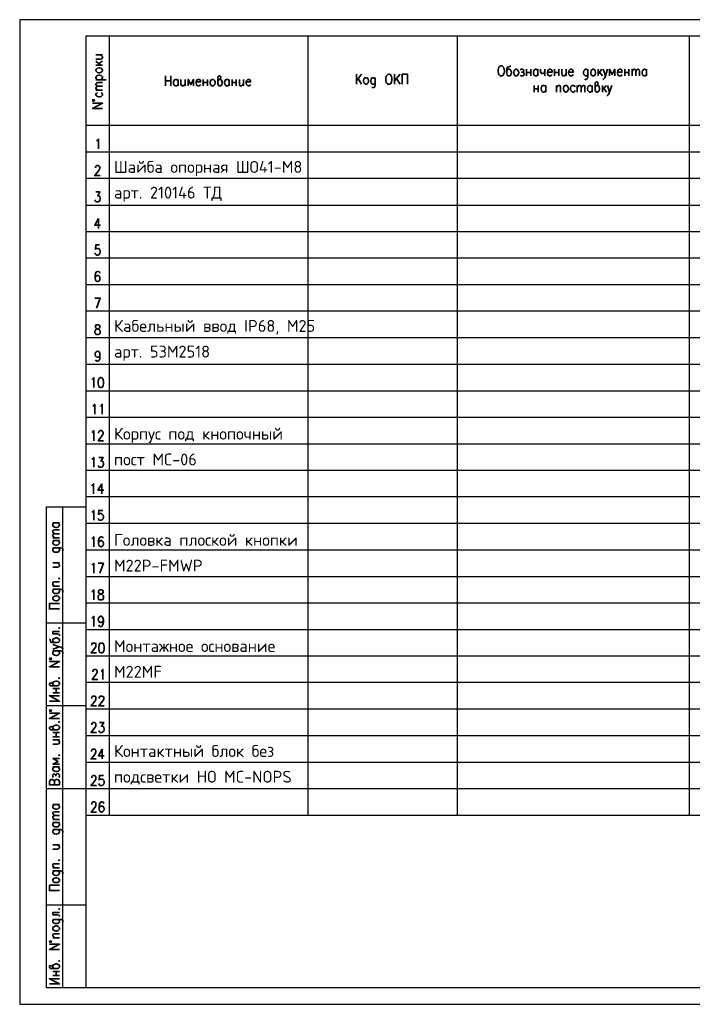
# Model space of a CAD drawing. Header units: millimetres. Extents: x -2 to 2563, y -5 to 295.
# Tile 10 of 13: x 1711 to 1916, y -5 to 295. Entities that reach past the tile are written whole.
import ezdxf

# ---------------------------------------------------------------- set-up
doc = ezdxf.new("R2010")
doc.units = ezdxf.units.MM
doc.layers.add('Cont', color=6, linetype='Continuous')
doc.styles.add('Isocpeur', font='isocpeur.ttf')

msp = doc.modelspace()

# ---------------------------------------------------------------- linework, layer by layer
at = {"color": 7, "linetype": 'Continuous', "lineweight": 25}
for p, q in [((1711.04, 295.21), (1711.04, -4.57)), ((2135.07, 295.21), (1711.04, 295.21)), ((2130.09, 254.84), (1731.22, 254.84)), ((2130.09, 246.81), (1731.22, 246.81)), ((2130.09, 238.68), (1731.22, 238.68)), ((2130.09, 230.64), (1731.22, 230.64)), ((2130.09, 222.6), (1731.22, 222.6)), ((2130.09, 214.48), (1731.22, 214.48)), ((2130.09, 206.44), (1731.22, 206.44)), ((2130.09, 198.31), (1731.22, 198.31)), ((2130.09, 190.27), (1731.22, 190.27)), ((2130.09, 182.15), (1731.22, 182.15)), ((2130.09, 174.11), (1731.22, 174.11)), ((2130.09, 165.98), (1731.22, 165.98)), ((2130.09, 157.94), (1731.22, 157.94)), ((2130.09, 149.91), (1731.22, 149.91)), ((2130.09, 141.78), (1731.22, 141.78)), ((2130.09, 133.74), (1731.22, 133.74)), ((2130.09, 125.62), (1731.22, 125.62)), ((2130.09, 117.58), (1731.22, 117.58)), ((2130.09, 109.45), (1731.22, 109.45)), ((2130.09, 101.41), (1731.22, 101.41)), ((2130.09, 93.37), (1731.22, 93.37)), ((2130.09, 85.25), (1731.22, 85.25)), ((2130.09, 77.21), (1731.22, 77.21)), ((2130.09, 69.08), (1731.22, 69.08)), ((2130.09, 61.04), (1731.22, 61.04)), ((1711.04, -4.57), (2135.07, -4.57))]:
    msp.add_line(p, q, dxfattribs=at)
at = {"color": 7, "linetype": 'Continuous', "lineweight": 35}
for p, q in [((1734.28, 284.47), (1736.29, 284.47)), ((1734.28, 282.54), (1735.68, 281.32)), ((1735.15, 281.84), (1736.29, 282.63)), ((1734.28, 281.32), (1736.29, 281.32)), ((1865.43, 280.1), (1865.43, 278.09)), ((1865.43, 279.14), (1866.74, 279.14)), ((1866.74, 280.1), (1866.74, 278.09)), ((1868.93, 280.1), (1868.93, 278.09)), ((1871.02, 280.1), (1871.02, 278.09)), ((1873.99, 280.1), (1873.99, 278.09)), ((1873.99, 279.14), (1875.3, 279.14)), ((1875.3, 280.1), (1875.3, 278.09)), ((1877.49, 280.1), (1877.49, 278.09)), ((1887.27, 280.1), (1887.27, 278.09)), ((1888.41, 280.1), (1887.27, 278.7)), ((1887.71, 279.22), (1888.58, 278.09)), ((1895.4, 280.1), (1895.4, 278.09)), ((1895.4, 279.14), (1896.62, 279.14)), ((1896.62, 280.1), (1896.62, 278.09)), ((1897.58, 280.1), (1897.58, 278.09)), ((1902.04, 280.1), (1902.04, 278.09)), ((1734.28, 276.95), (1737.34, 276.95)), ((1755.42, 278.09), (1755.42, 275.03)), ((1755.42, 276.6), (1757.08, 276.6)), ((1757.08, 275.03), (1757.08, 278.09)), ((1759.27, 277.04), (1759.27, 275.03)), ((1761.45, 277.04), (1761.45, 275.03)), ((1766.96, 277.04), (1766.96, 275.03)), ((1766.96, 276.08), (1768.27, 276.08)), ((1768.27, 277.04), (1768.27, 275.03)), ((1774.82, 277.04), (1774.82, 275.03)), ((1775.78, 277.04), (1775.78, 275.03)), ((1775.78, 276.08), (1777.01, 276.08)), ((1777.01, 277.04), (1777.01, 275.03)), ((1779.19, 277.04), (1779.19, 275.03)), ((1815.19, 278.61), (1813.62, 276.6)), ((1813.62, 278.61), (1813.62, 275.55)), ((1815.19, 275.55), (1814.14, 277.3)), ((1826.9, 278.61), (1825.24, 276.6)), ((1825.24, 278.61), (1825.24, 275.55)), ((1826.9, 275.55), (1825.85, 277.3)), ((1734.28, 273.72), (1736.29, 273.72)), ((1867.79, 275.2), (1867.79, 273.19)), ((1867.79, 274.15), (1869.01, 274.15)), ((1869.01, 275.2), (1869.01, 273.19)), ((1871.28, 275.2), (1871.28, 273.19)), ((1874.6, 275.2), (1874.6, 273.19)), ((1880.9, 275.2), (1880.9, 273.19)), ((1885.44, 275.2), (1885.44, 273.19)), ((1888.58, 275.2), (1888.58, 273.19)), ((1889.72, 275.2), (1888.58, 273.72)), ((1889.02, 274.33), (1889.81, 273.19)), ((1735.06, 234.66), (1735.06, 231.6)), ((1736.03, 153.93), (1736.03, 150.87)), ((1721.17, 142.04), (1723.18, 142.04)), ((1721.17, 137.5), (1723.18, 137.5)), ((1721.17, 136.63), (1723.18, 136.63)), ((1721.17, 129.81), (1723.18, 129.81)), ((1721.17, 122.73), (1723.18, 122.73)), ((1721.17, 108.93), (1723.18, 108.93)), ((1721.17, 91.54), (1723.18, 91.54)), ((1721.17, 90.23), (1723.18, 90.23)), ((1722.13, 90.23), (1722.13, 91.54)), ((1721.17, 78.17), (1723.18, 78.17)), ((1722.13, 76.86), (1722.13, 78.17)), ((1721.17, 76.86), (1723.18, 76.86)), ((1721.17, 75.99), (1723.18, 75.99)), ((1736.2, 73.1), (1736.2, 70.13)), ((1721.17, 67.69), (1723.18, 67.69)), ((1721.17, 56.24), (1723.18, 56.24)), ((1721.17, 51.7), (1723.18, 51.7)), ((1721.17, 50.82), (1723.18, 50.82)), ((1721.17, 44.01), (1723.18, 44.01)), ((1721.17, 36.93), (1723.18, 36.93)), ((1721.17, 23.39), (1723.18, 23.39)), ((1721.17, 15.7), (1723.18, 15.7)), ((1721.17, 5.39), (1723.18, 5.39)), ((1721.17, 4.16), (1723.18, 4.16)), ((1722.13, 4.16), (1722.13, 5.39))]:
    msp.add_line(p, q, dxfattribs=at)
for points in [[(1734.28, 283.24), (1735.68, 283.24), (1736.11, 283.33), (1736.29, 283.59), (1736.29, 283.94), (1736.11, 284.12), (1735.68, 284.47)], [(1860.62, 281.15), (1860.36, 280.97), (1859.84, 280.8), (1859.58, 280.71), (1859.49, 280.36), (1859.49, 278.7), (1859.58, 278.35), (1859.66, 278.26), (1859.93, 278.09), (1860.27, 278.09), (1860.54, 278.26), (1860.71, 278.52), (1860.89, 278.96), (1860.89, 279.22), (1860.71, 279.66), (1860.62, 279.83), (1860.54, 279.92), (1860.27, 280.1), (1859.93, 280.1), (1859.66, 279.92), (1859.49, 279.66)], [(1863.51, 279.92), (1863.86, 280.1), (1864.21, 280.1), (1864.56, 279.92), (1864.64, 279.66), (1864.56, 279.4), (1864.29, 279.22), (1863.94, 279.22)], [(1864.29, 279.22), (1864.56, 279.14), (1864.64, 278.96), (1864.82, 278.7), (1864.64, 278.35), (1864.56, 278.26), (1864.29, 278.09), (1863.86, 278.09), (1863.51, 278.26)], [(1868.93, 278.52), (1868.66, 278.26), (1868.49, 278.09), (1868.14, 278.09), (1867.88, 278.26), (1867.79, 278.35), (1867.7, 278.52), (1867.53, 278.96), (1867.53, 279.22), (1867.7, 279.66), (1867.88, 279.92), (1868.14, 280.1), (1868.49, 280.1), (1868.66, 279.92), (1868.93, 279.66)], [(1869.71, 280.1), (1869.71, 279.4), (1869.89, 278.96), (1870.06, 278.79), (1870.41, 278.79), (1870.67, 278.96), (1871.02, 279.4)], [(1871.81, 279.22), (1873.21, 279.22), (1873.21, 279.57), (1873.12, 279.83), (1872.94, 279.92), (1872.77, 280.1), (1872.42, 280.1), (1872.16, 279.92), (1871.9, 279.66), (1871.81, 279.22), (1871.81, 278.96), (1871.9, 278.52), (1872.16, 278.26), (1872.42, 278.09), (1872.77, 278.09), (1872.94, 278.26), (1873.21, 278.52)], [(1876.18, 280.1), (1876.18, 278.7), (1876.35, 278.26), (1876.53, 278.09), (1876.88, 278.09), (1877.14, 278.26), (1877.49, 278.7)], [(1878.27, 279.22), (1879.67, 279.22), (1879.67, 279.57), (1879.58, 279.83), (1879.41, 279.92), (1879.24, 280.1), (1878.89, 280.1), (1878.62, 279.92), (1878.36, 279.66), (1878.27, 279.22), (1878.27, 278.96), (1878.36, 278.52), (1878.62, 278.26), (1878.89, 278.09), (1879.24, 278.09), (1879.41, 278.26), (1879.67, 278.52)], [(1884.13, 279.66), (1884.04, 279.83), (1883.95, 279.92), (1883.69, 280.1), (1883.34, 280.1), (1883.17, 279.92), (1882.91, 279.66), (1882.82, 279.22), (1882.82, 278.96), (1882.91, 278.52), (1883.17, 278.26), (1883.34, 278.09), (1883.69, 278.09), (1883.95, 278.26), (1884.13, 278.52)], [(1884.13, 280.1), (1884.13, 277.82), (1884.04, 277.39), (1883.95, 277.21), (1883.69, 277.04), (1883.34, 277.04), (1883.17, 277.21)], [(1888.76, 280.1), (1889.46, 278.09), (1890.16, 280.1)], [(1892.34, 278.09), (1892.34, 280.1), (1891.56, 278.52), (1890.77, 280.1), (1890.77, 278.09)], [(1893.13, 279.22), (1894.53, 279.22), (1894.53, 279.57), (1894.44, 279.83), (1894.35, 279.92), (1894.09, 280.1), (1893.74, 280.1), (1893.48, 279.92), (1893.3, 279.66), (1893.13, 279.22), (1893.13, 278.96), (1893.3, 278.52), (1893.48, 278.26), (1893.74, 278.09), (1894.09, 278.09), (1894.35, 278.26), (1894.53, 278.52)], [(1897.58, 279.57), (1897.93, 279.92), (1898.11, 280.1), (1898.37, 280.1), (1898.63, 279.92), (1898.72, 279.57), (1898.72, 278.09)], [(1898.72, 279.57), (1899.07, 279.92), (1899.24, 280.1), (1899.51, 280.1), (1899.77, 279.92), (1899.86, 279.57), (1899.86, 278.09)], [(1902.04, 278.52), (1901.78, 278.26), (1901.6, 278.09), (1901.25, 278.09), (1900.99, 278.26), (1900.9, 278.35), (1900.82, 278.52), (1900.64, 278.96), (1900.64, 279.22), (1900.82, 279.66), (1900.99, 279.92), (1901.25, 280.1), (1901.6, 280.1), (1901.78, 279.92), (1902.04, 279.66)], [(1734.72, 276.95), (1734.45, 277.21), (1734.28, 277.48), (1734.28, 277.82), (1734.45, 278), (1734.72, 278.26), (1735.15, 278.35), (1735.41, 278.35), (1735.85, 278.26), (1736.11, 278), (1736.29, 277.82), (1736.29, 277.48), (1736.11, 277.21), (1735.85, 276.95)], [(1734.89, 274.94), (1734.45, 275.2), (1734.28, 275.47), (1734.28, 275.73), (1734.45, 275.9), (1734.89, 276.08), (1736.29, 276.08)], [(1759.27, 275.47), (1759.01, 275.2), (1758.83, 275.03), (1758.48, 275.03), (1758.22, 275.2), (1758.13, 275.38), (1757.96, 275.47), (1757.87, 275.9), (1757.87, 276.25), (1757.96, 276.6), (1758.22, 276.95), (1758.48, 277.04), (1758.83, 277.04), (1759.01, 276.95), (1759.27, 276.6)], [(1760.14, 277.04), (1760.14, 275.64), (1760.32, 275.2), (1760.49, 275.03), (1760.84, 275.03), (1761.1, 275.2), (1761.45, 275.64)], [(1763.99, 275.03), (1763.99, 277.04), (1763.2, 275.47), (1762.41, 277.04), (1762.41, 275.03)], [(1764.77, 276.25), (1766.17, 276.25), (1766.17, 276.51), (1766.08, 276.78), (1765.91, 276.95), (1765.73, 277.04), (1765.38, 277.04), (1765.12, 276.95), (1764.95, 276.6), (1764.77, 276.25), (1764.77, 275.9), (1764.95, 275.47), (1765.12, 275.2), (1765.38, 275.03), (1765.73, 275.03), (1765.91, 275.2), (1766.17, 275.47)], [(1771.41, 276.6), (1771.59, 276.95), (1771.85, 277.04), (1772.2, 277.39), (1772.29, 277.65), (1772.2, 277.91), (1772.03, 278.09), (1771.68, 278.09), (1771.5, 277.91), (1771.41, 277.82), (1771.41, 275.64), (1771.5, 275.38), (1771.59, 275.2), (1771.85, 275.03), (1772.2, 275.03), (1772.37, 275.2), (1772.64, 275.47), (1772.72, 275.9), (1772.72, 276.25), (1772.64, 276.6), (1772.37, 276.95), (1772.2, 277.04), (1771.85, 277.04)], [(1774.82, 275.47), (1774.65, 275.2), (1774.38, 275.03), (1774.03, 275.03), (1773.77, 275.2), (1773.69, 275.38), (1773.6, 275.47), (1773.42, 275.9), (1773.42, 276.25), (1773.6, 276.6), (1773.77, 276.95), (1774.03, 277.04), (1774.38, 277.04), (1774.65, 276.95), (1774.82, 276.6)], [(1777.97, 277.04), (1777.97, 275.64), (1778.05, 275.2), (1778.32, 275.03), (1778.67, 275.03), (1778.84, 275.2), (1779.19, 275.64)], [(1780.06, 276.25), (1781.37, 276.25), (1781.37, 276.51), (1781.29, 276.78), (1781.2, 276.95), (1780.94, 277.04), (1780.59, 277.04), (1780.41, 276.95), (1780.15, 276.6), (1780.06, 276.25), (1780.06, 275.9), (1780.15, 275.47), (1780.41, 275.2), (1780.59, 275.03), (1780.94, 275.03), (1781.2, 275.2), (1781.37, 275.47)], [(1819.38, 277.13), (1819.21, 277.3), (1819.12, 277.48), (1818.86, 277.56), (1818.51, 277.56), (1818.33, 277.48), (1818.07, 277.13), (1817.98, 276.69), (1817.98, 276.43), (1818.07, 275.99), (1818.33, 275.73), (1818.51, 275.55), (1818.86, 275.55), (1819.12, 275.73), (1819.38, 275.99)], [(1819.38, 277.56), (1819.38, 275.29), (1819.21, 274.85), (1819.12, 274.68), (1818.86, 274.59), (1818.51, 274.59), (1818.33, 274.68)], [(1827.6, 275.55), (1827.6, 278.61), (1829.17, 278.61), (1829.17, 275.55)], [(1886.4, 274.77), (1886.57, 275.03), (1886.84, 275.2), (1887.19, 275.47), (1887.27, 275.82), (1887.19, 276.08), (1887.01, 276.25), (1886.66, 276.25), (1886.49, 276.08), (1886.4, 275.9), (1886.4, 273.72), (1886.49, 273.46), (1886.57, 273.37), (1886.84, 273.19), (1887.19, 273.19), (1887.36, 273.37), (1887.62, 273.63), (1887.71, 274.07), (1887.71, 274.33), (1887.62, 274.77), (1887.36, 275.03), (1887.19, 275.2), (1886.84, 275.2)], [(1889.46, 278.09), (1889.28, 277.48), (1889.02, 277.21), (1888.76, 277.04), (1888.67, 277.04)], [(1734.89, 273.72), (1734.45, 274.07), (1734.28, 274.33), (1734.28, 274.59), (1734.45, 274.77), (1734.89, 274.94), (1736.29, 274.94)], [(1734.72, 273.02), (1734.45, 272.84), (1734.28, 272.58), (1734.28, 272.23), (1734.45, 272.06), (1734.72, 271.8), (1735.15, 271.71), (1735.41, 271.71), (1735.85, 271.8), (1736.11, 272.06), (1736.29, 272.23), (1736.29, 272.58), (1736.11, 272.84), (1735.85, 273.02)], [(1871.28, 273.63), (1871.02, 273.37), (1870.76, 273.19), (1870.41, 273.19), (1870.24, 273.37), (1870.06, 273.46), (1869.97, 273.63), (1869.89, 274.07), (1869.89, 274.33), (1869.97, 274.77), (1870.24, 275.03), (1870.41, 275.2), (1870.76, 275.2), (1871.02, 275.03), (1871.28, 274.77)], [(1874.6, 274.59), (1874.95, 275.03), (1875.13, 275.2), (1875.48, 275.2), (1875.74, 275.03), (1875.83, 274.77), (1875.83, 273.19)], [(1880.28, 274.77), (1880.02, 275.03), (1879.76, 275.2), (1879.41, 275.2), (1879.24, 275.03), (1878.97, 274.77), (1878.89, 274.33), (1878.89, 274.07), (1878.97, 273.63), (1879.24, 273.37), (1879.41, 273.19), (1879.76, 273.19), (1880.02, 273.37), (1880.28, 273.63)], [(1880.9, 274.59), (1881.25, 275.03), (1881.51, 275.2), (1881.77, 275.2), (1881.94, 275.03), (1882.12, 274.59), (1882.12, 273.19)], [(1882.12, 274.59), (1882.47, 275.03), (1882.64, 275.2), (1882.91, 275.2), (1883.17, 275.03), (1883.25, 274.59), (1883.25, 273.19)], [(1885.44, 273.63), (1885.18, 273.37), (1885, 273.19), (1884.65, 273.19), (1884.39, 273.37), (1884.3, 273.46), (1884.13, 273.63), (1884.04, 274.07), (1884.04, 274.33), (1884.13, 274.77), (1884.39, 275.03), (1884.65, 275.2), (1885, 275.2), (1885.18, 275.03), (1885.44, 274.77)], [(1890.77, 273.19), (1890.51, 272.58), (1890.24, 272.32), (1890.07, 272.15), (1889.9, 272.15)], [(1890.07, 275.2), (1890.77, 273.19), (1891.47, 275.2)], [(1736.29, 268.21), (1733.23, 268.21), (1736.29, 269.79), (1733.23, 269.79)], [(1734.45, 258.34), (1734.72, 258.51), (1735.06, 258.86), (1735.06, 255.89)], [(1734.1, 250.13), (1734.1, 250.21), (1734.19, 250.56), (1734.28, 250.65), (1734.54, 250.83), (1734.98, 250.83), (1735.24, 250.65), (1735.33, 250.56), (1735.5, 250.21), (1735.5, 249.95), (1735.33, 249.69), (1735.15, 249.25), (1733.93, 247.77), (1735.59, 247.77)], [(1734.19, 242.79), (1735.5, 242.79), (1734.8, 241.56), (1735.15, 241.56), (1735.33, 241.48), (1735.5, 241.3), (1735.59, 240.86), (1735.59, 240.6), (1735.5, 240.17), (1735.24, 239.9), (1734.89, 239.73), (1734.54, 239.73), (1734.19, 239.9), (1734.1, 239.99), (1733.93, 240.34)], [(1735.06, 234.66), (1733.93, 232.65), (1735.68, 232.65)], [(1735.33, 226.62), (1734.19, 226.62), (1734.1, 225.31), (1734.19, 225.49), (1734.54, 225.57), (1734.89, 225.57), (1735.24, 225.49), (1735.5, 225.14), (1735.59, 224.7), (1735.59, 224.44), (1735.5, 224), (1735.24, 223.74), (1734.89, 223.56), (1734.54, 223.56), (1734.19, 223.74), (1734.1, 223.83), (1733.93, 224.18)], [(1735.41, 218.06), (1735.33, 218.41), (1734.98, 218.5), (1734.72, 218.5), (1734.37, 218.41), (1734.1, 217.97), (1734.02, 217.19), (1734.02, 216.49), (1734.1, 215.96), (1734.37, 215.61), (1734.72, 215.53), (1734.8, 215.53), (1735.15, 215.61), (1735.41, 215.96), (1735.5, 216.4), (1735.5, 216.49), (1735.41, 216.92), (1735.15, 217.19), (1734.8, 217.36), (1734.72, 217.36), (1734.37, 217.19), (1734.1, 216.92), (1734.02, 216.49)], [(1734.45, 207.4), (1735.59, 210.46), (1733.93, 210.46)], [(1735.5, 193.24), (1735.41, 192.81), (1735.15, 192.55), (1734.8, 192.46), (1734.72, 192.46), (1734.37, 192.55), (1734.1, 192.81), (1734.02, 193.24), (1734.02, 193.42), (1734.1, 193.86), (1734.37, 194.12), (1734.72, 194.29), (1734.8, 194.29), (1735.15, 194.12), (1735.41, 193.86), (1735.5, 193.24), (1735.5, 192.55), (1735.41, 191.85), (1735.15, 191.41), (1734.8, 191.24), (1734.63, 191.24), (1734.28, 191.41), (1734.1, 191.67)], [(1732.97, 185.64), (1733.23, 185.82), (1733.58, 186.25), (1733.58, 183.2)], [(1733.32, 177.6), (1733.58, 177.69), (1733.93, 178.13), (1733.93, 175.07)], [(1735.68, 177.6), (1735.85, 177.69), (1736.2, 178.13), (1736.2, 175.07)], [(1732.97, 169.48), (1733.23, 169.65), (1733.58, 170.09), (1733.58, 167.03)], [(1735.06, 169.3), (1735.06, 169.48), (1735.15, 169.74), (1735.33, 169.92), (1735.5, 170.09), (1736.03, 170.09), (1736.2, 169.92), (1736.38, 169.74), (1736.46, 169.48), (1736.46, 169.22), (1736.38, 168.87), (1736.11, 168.52), (1734.98, 167.03), (1736.55, 167.03)], [(1732.97, 161.44), (1733.23, 161.53), (1733.58, 161.96), (1733.58, 158.99)], [(1735.15, 161.96), (1736.46, 161.96), (1735.76, 160.83), (1736.11, 160.83), (1736.38, 160.65), (1736.46, 160.57), (1736.55, 160.13), (1736.55, 159.78), (1736.46, 159.43), (1736.2, 159.08), (1735.85, 158.99), (1735.5, 158.99), (1735.15, 159.08), (1735.06, 159.26), (1734.98, 159.52)], [(1732.97, 153.31), (1733.14, 153.49), (1733.49, 153.93), (1733.49, 150.87)], [(1736.03, 153.93), (1734.89, 151.92), (1736.64, 151.92)], [(1732.97, 145.28), (1733.23, 145.36), (1733.58, 145.8), (1733.58, 142.83)], [(1736.38, 145.8), (1735.15, 145.8), (1735.06, 144.58), (1735.15, 144.66), (1735.5, 144.84), (1735.85, 144.84), (1736.2, 144.66), (1736.46, 144.4), (1736.55, 143.96), (1736.55, 143.7), (1736.46, 143.27), (1736.2, 142.92), (1735.85, 142.83), (1735.5, 142.83), (1735.15, 142.92), (1735.06, 143.09), (1734.98, 143.35)], [(1722.74, 142.04), (1723.01, 141.78), (1723.18, 141.61), (1723.18, 141.26), (1723.01, 140.99), (1722.92, 140.91), (1722.74, 140.73), (1722.31, 140.64), (1722.05, 140.64), (1721.61, 140.73), (1721.26, 140.99), (1721.17, 141.26), (1721.17, 141.61), (1721.26, 141.78), (1721.61, 142.04)], [(1721.7, 138.72), (1721.26, 139.07), (1721.17, 139.25), (1721.17, 139.51), (1721.26, 139.77), (1721.7, 139.86), (1723.18, 139.86)], [(1721.7, 137.5), (1721.26, 137.85), (1721.17, 138.11), (1721.17, 138.37), (1721.26, 138.55), (1721.7, 138.72), (1723.18, 138.72)], [(1722.74, 136.63), (1723.01, 136.36), (1723.18, 136.19), (1723.18, 135.84), (1723.01, 135.58), (1722.92, 135.49), (1722.74, 135.31), (1722.31, 135.23), (1722.05, 135.23), (1721.61, 135.31), (1721.26, 135.58), (1721.17, 135.84), (1721.17, 136.19), (1721.26, 136.36), (1721.61, 136.63)], [(1732.97, 137.15), (1733.23, 137.32), (1733.58, 137.76), (1733.58, 134.7)], [(1736.46, 137.32), (1736.38, 137.59), (1736.03, 137.76), (1735.76, 137.76), (1735.41, 137.59), (1735.15, 137.15), (1735.06, 136.45), (1735.06, 135.75), (1735.15, 135.14), (1735.41, 134.88), (1735.76, 134.7), (1735.85, 134.7), (1736.2, 134.88), (1736.46, 135.14), (1736.55, 135.58), (1736.55, 135.75), (1736.46, 136.19), (1736.2, 136.45), (1735.85, 136.63), (1735.76, 136.63), (1735.41, 136.45), (1735.15, 136.19), (1735.06, 135.75)], [(1721.61, 134.44), (1721.43, 134.27), (1721.26, 134.18), (1721.17, 134), (1721.17, 133.65), (1721.26, 133.39), (1721.61, 133.13), (1722.05, 133.04), (1722.31, 133.04), (1722.74, 133.13), (1723.01, 133.39), (1723.18, 133.65), (1723.18, 134), (1723.01, 134.18), (1722.74, 134.44)], [(1721.17, 134.44), (1723.44, 134.44), (1723.88, 134.27), (1724.06, 134.18), (1724.14, 134), (1724.14, 133.65), (1724.06, 133.39)], [(1721.17, 128.5), (1722.57, 128.5), (1723.01, 128.67), (1723.18, 128.85), (1723.18, 129.2), (1723.01, 129.46), (1722.57, 129.81)], [(1732.97, 129.11), (1733.23, 129.29), (1733.58, 129.72), (1733.58, 126.66)], [(1735.41, 126.66), (1736.55, 129.72), (1734.98, 129.72)], [(1721.7, 122.73), (1721.26, 123.08), (1721.17, 123.34), (1721.17, 123.69), (1721.26, 123.96), (1721.61, 124.04), (1723.18, 124.04)], [(1721.61, 121.86), (1721.43, 121.77), (1721.26, 121.6), (1721.17, 121.42), (1721.17, 121.07), (1721.26, 120.81), (1721.61, 120.55), (1722.05, 120.46), (1722.31, 120.46), (1722.74, 120.55), (1723.01, 120.81), (1723.18, 121.07), (1723.18, 121.42), (1723.01, 121.6), (1722.74, 121.86)], [(1721.17, 121.86), (1723.44, 121.86), (1723.88, 121.77), (1724.06, 121.6), (1724.14, 121.42), (1724.14, 121.07), (1724.06, 120.81)], [(1732.97, 120.98), (1733.23, 121.16), (1733.58, 121.6), (1733.58, 118.54)], [(1723.18, 115.83), (1720.12, 115.83), (1720.12, 117.49), (1723.18, 117.49)], [(1733.06, 112.95), (1733.32, 113.12), (1733.67, 113.56), (1733.67, 110.5)], [(1736.55, 112.51), (1736.38, 112.07), (1736.2, 111.81), (1735.85, 111.64), (1735.68, 111.64), (1735.33, 111.81), (1735.15, 112.07), (1734.98, 112.51), (1734.98, 112.68), (1735.15, 113.12), (1735.33, 113.38), (1735.68, 113.56), (1735.85, 113.56), (1736.2, 113.38), (1736.38, 113.12), (1736.55, 112.51), (1736.55, 111.81), (1736.38, 111.11), (1736.2, 110.67), (1735.85, 110.5), (1735.59, 110.5), (1735.24, 110.67), (1735.15, 110.94)], [(1721.17, 108.93), (1721.17, 108.23), (1722.57, 108.23), (1723.01, 108.14), (1723.18, 107.88), (1723.18, 107.62)], [(1720.12, 106.74), (1720.3, 106.48), (1720.39, 105.96), (1720.56, 105.69), (1720.82, 105.61), (1722.57, 105.61), (1722.92, 105.69), (1723.01, 105.78), (1723.18, 106.04), (1723.18, 106.39), (1723.01, 106.66), (1722.74, 106.83), (1722.31, 107), (1722.05, 107), (1721.61, 106.83), (1721.43, 106.74), (1721.26, 106.66), (1721.17, 106.39), (1721.17, 106.04), (1721.26, 105.78), (1721.61, 105.61)], [(1721.17, 103.6), (1723.18, 104.3), (1721.17, 105)], [(1732.97, 104.73), (1732.97, 104.91), (1733.06, 105.17), (1733.14, 105.34), (1733.4, 105.43), (1733.84, 105.43), (1734.1, 105.34), (1734.19, 105.17), (1734.28, 104.91), (1734.28, 104.56), (1734.19, 104.3), (1733.93, 103.86), (1732.79, 102.46), (1734.45, 102.46)], [(1721.61, 103.07), (1721.43, 102.9), (1721.26, 102.81), (1721.17, 102.55), (1721.17, 102.2), (1721.26, 102.02), (1721.61, 101.76), (1722.05, 101.67), (1722.31, 101.67), (1722.74, 101.76), (1723.01, 102.02), (1723.18, 102.2), (1723.18, 102.55), (1723.01, 102.81), (1722.74, 103.07)], [(1721.17, 103.07), (1723.44, 103.07), (1723.88, 102.9), (1724.06, 102.81), (1724.14, 102.55), (1724.14, 102.2), (1724.06, 102.02)], [(1723.18, 104.3), (1723.71, 104.12), (1724.06, 103.86), (1724.14, 103.6), (1724.14, 103.51)], [(1723.18, 98.18), (1720.12, 98.18), (1723.18, 99.84), (1720.12, 99.84)], [(1733.32, 96.69), (1733.32, 96.78), (1733.4, 97.04), (1733.49, 97.22), (1733.75, 97.39), (1734.19, 97.39), (1734.45, 97.22), (1734.54, 97.04), (1734.63, 96.78), (1734.63, 96.52), (1734.54, 96.26), (1734.28, 95.82), (1733.14, 94.34), (1734.8, 94.34)], [(1735.85, 96.78), (1736.03, 96.96), (1736.38, 97.39), (1736.38, 94.34)], [(1721.61, 92.41), (1721.26, 92.68), (1721.17, 92.85), (1720.82, 93.2), (1720.56, 93.37), (1720.3, 93.2), (1720.12, 93.11), (1720.12, 92.76), (1720.3, 92.5), (1720.39, 92.41), (1722.57, 92.41), (1722.92, 92.5), (1723.01, 92.68), (1723.18, 92.85), (1723.18, 93.2), (1723.01, 93.46), (1722.74, 93.72), (1722.31, 93.81), (1722.05, 93.81), (1721.61, 93.72), (1721.26, 93.46), (1721.17, 93.2), (1721.17, 92.85)], [(1720.12, 87.69), (1723.18, 87.69), (1720.12, 89.35), (1723.18, 89.35)], [(1732.97, 88.57), (1732.97, 88.74), (1733.06, 89.01), (1733.14, 89.18), (1733.4, 89.27), (1733.84, 89.27), (1734.1, 89.18), (1734.19, 89.01), (1734.28, 88.74), (1734.28, 88.39), (1734.19, 88.13), (1733.93, 87.69), (1732.79, 86.3), (1734.45, 86.3)], [(1735.24, 88.57), (1735.24, 88.74), (1735.33, 89.01), (1735.5, 89.18), (1735.68, 89.27), (1736.2, 89.27), (1736.38, 89.18), (1736.55, 89.01), (1736.64, 88.74), (1736.64, 88.39), (1736.55, 88.13), (1736.29, 87.69), (1735.15, 86.3), (1736.73, 86.3)], [(1723.18, 82.45), (1720.12, 82.45), (1723.18, 84.02), (1720.12, 84.02)], [(1732.97, 80.53), (1732.97, 80.62), (1733.06, 80.97), (1733.14, 81.05), (1733.4, 81.23), (1733.84, 81.23), (1734.1, 81.05), (1734.19, 80.97), (1734.28, 80.62), (1734.28, 80.36), (1734.19, 80.09), (1733.93, 79.66), (1732.79, 78.17), (1734.45, 78.17)], [(1735.33, 81.23), (1736.64, 81.23), (1735.94, 80.09), (1736.29, 80.09), (1736.55, 79.92), (1736.64, 79.74), (1736.73, 79.31), (1736.73, 79.04), (1736.64, 78.61), (1736.38, 78.35), (1736.03, 78.17), (1735.68, 78.17), (1735.33, 78.35), (1735.24, 78.52), (1735.15, 78.78)], [(1721.61, 79.04), (1721.26, 79.31), (1721.17, 79.57), (1720.82, 79.92), (1720.56, 80.01), (1720.3, 79.92), (1720.12, 79.74), (1720.12, 79.39), (1720.3, 79.22), (1720.39, 79.04), (1722.57, 79.04), (1722.92, 79.22), (1723.01, 79.31), (1723.18, 79.57), (1723.18, 79.92), (1723.01, 80.09), (1722.74, 80.36), (1722.31, 80.44), (1722.05, 80.44), (1721.61, 80.36), (1721.26, 80.09), (1721.17, 79.92), (1721.17, 79.57)], [(1721.17, 74.68), (1722.57, 74.68), (1723.01, 74.76), (1723.18, 75.03), (1723.18, 75.37), (1723.01, 75.64), (1722.57, 75.99)], [(1732.88, 72.4), (1732.88, 72.58), (1732.97, 72.84), (1733.14, 73.02), (1733.32, 73.1), (1733.84, 73.1), (1734.02, 73.02), (1734.1, 72.84), (1734.28, 72.58), (1734.28, 72.32), (1734.1, 71.97), (1733.93, 71.53), (1732.79, 70.13), (1734.37, 70.13)], [(1736.2, 73.1), (1735.06, 71.09), (1736.81, 71.09)], [(1736.2, 73.1), (1735.06, 71.09), (1736.81, 71.09)], [(1723.18, 70.22), (1721.17, 70.22), (1722.74, 69.35), (1721.17, 68.56), (1723.18, 68.56)], [(1722.74, 67.69), (1723.01, 67.42), (1723.18, 67.16), (1723.18, 66.81), (1723.01, 66.64), (1722.92, 66.46), (1722.74, 66.37), (1722.31, 66.29), (1722.05, 66.29), (1721.61, 66.37), (1721.26, 66.64), (1721.17, 66.81), (1721.17, 67.16), (1721.26, 67.42), (1721.61, 67.69)], [(1720.12, 63.23), (1720.12, 62.27), (1723.18, 62.27), (1723.18, 63.23), (1723.01, 63.58), (1722.92, 63.75), (1722.57, 63.84), (1722.13, 63.84), (1721.87, 63.75), (1721.7, 63.58), (1721.61, 63.23), (1721.61, 62.27)], [(1720.12, 63.23), (1720.3, 63.58), (1720.39, 63.75), (1720.74, 63.84), (1721, 63.84), (1721.26, 63.75), (1721.43, 63.58), (1721.61, 63.23)], [(1721.26, 64.45), (1721.17, 64.8), (1721.17, 65.15), (1721.26, 65.41), (1721.61, 65.59), (1721.87, 65.41), (1722.05, 65.24), (1722.05, 64.89)], [(1722.05, 65.24), (1722.13, 65.41), (1722.31, 65.59), (1722.57, 65.68), (1722.92, 65.59), (1723.01, 65.41), (1723.18, 65.24), (1723.18, 64.8), (1723.01, 64.45)], [(1732.97, 64.37), (1732.97, 64.45), (1733.06, 64.8), (1733.14, 64.89), (1733.4, 65.06), (1733.84, 65.06), (1734.1, 64.89), (1734.19, 64.8), (1734.28, 64.45), (1734.28, 64.19), (1734.19, 63.93), (1733.93, 63.49), (1732.79, 62.01), (1734.45, 62.01)], [(1736.55, 65.06), (1735.33, 65.06), (1735.24, 63.75), (1735.33, 63.93), (1735.68, 64.02), (1736.03, 64.02), (1736.38, 63.93), (1736.64, 63.67), (1736.73, 63.23), (1736.73, 62.88), (1736.64, 62.44), (1736.38, 62.18), (1736.03, 62.01), (1735.68, 62.01), (1735.33, 62.18), (1735.24, 62.36), (1735.15, 62.62)], [(1732.97, 56.24), (1732.97, 56.41), (1733.06, 56.68), (1733.14, 56.85), (1733.4, 57.03), (1733.84, 57.03), (1734.1, 56.85), (1734.19, 56.68), (1734.28, 56.41), (1734.28, 56.15), (1734.19, 55.8), (1733.93, 55.37), (1732.79, 53.97), (1734.45, 53.97)], [(1736.64, 56.59), (1736.55, 56.85), (1736.2, 57.03), (1735.94, 57.03), (1735.59, 56.85), (1735.33, 56.41), (1735.24, 55.71), (1735.24, 54.93), (1735.33, 54.4), (1735.59, 54.14), (1735.94, 53.97), (1736.03, 53.97), (1736.38, 54.14), (1736.64, 54.4), (1736.73, 54.84), (1736.73, 54.93), (1736.64, 55.37), (1736.38, 55.71), (1736.03, 55.8), (1735.94, 55.8), (1735.59, 55.71), (1735.33, 55.37), (1735.24, 54.93)], [(1722.74, 56.24), (1723.01, 55.98), (1723.18, 55.8), (1723.18, 55.45), (1723.01, 55.19), (1722.92, 55.1), (1722.74, 54.93), (1722.31, 54.84), (1722.05, 54.84), (1721.61, 54.93), (1721.26, 55.19), (1721.17, 55.45), (1721.17, 55.8), (1721.26, 55.98), (1721.61, 56.24)], [(1721.7, 52.92), (1721.26, 53.27), (1721.17, 53.44), (1721.17, 53.71), (1721.26, 53.88), (1721.7, 54.05), (1723.18, 54.05)], [(1721.7, 51.7), (1721.26, 52.05), (1721.17, 52.31), (1721.17, 52.57), (1721.26, 52.74), (1721.7, 52.92), (1723.18, 52.92)], [(1722.74, 50.82), (1723.01, 50.56), (1723.18, 50.39), (1723.18, 50.04), (1723.01, 49.77), (1722.92, 49.69), (1722.74, 49.51), (1722.31, 49.42), (1722.05, 49.42), (1721.61, 49.51), (1721.26, 49.77), (1721.17, 50.04), (1721.17, 50.39), (1721.26, 50.56), (1721.61, 50.82)], [(1721.61, 48.64), (1721.43, 48.46), (1721.26, 48.38), (1721.17, 48.11), (1721.17, 47.76), (1721.26, 47.59), (1721.61, 47.33), (1722.05, 47.24), (1722.31, 47.24), (1722.74, 47.33), (1723.01, 47.59), (1723.18, 47.76), (1723.18, 48.11), (1723.01, 48.38), (1722.74, 48.64)], [(1721.17, 48.64), (1723.44, 48.64), (1723.88, 48.46), (1724.06, 48.38), (1724.14, 48.11), (1724.14, 47.76), (1724.06, 47.59)], [(1721.17, 42.7), (1722.57, 42.7), (1723.01, 42.87), (1723.18, 43.05), (1723.18, 43.39), (1723.01, 43.66), (1722.57, 44.01)], [(1721.7, 36.93), (1721.26, 37.28), (1721.17, 37.54), (1721.17, 37.89), (1721.26, 38.15), (1721.61, 38.24), (1723.18, 38.24)], [(1721.61, 36.06), (1721.43, 35.88), (1721.26, 35.79), (1721.17, 35.53), (1721.17, 35.27), (1721.26, 35.01), (1721.61, 34.74), (1722.05, 34.66), (1722.31, 34.66), (1722.74, 34.74), (1723.01, 35.01), (1723.18, 35.27), (1723.18, 35.53), (1723.01, 35.79), (1722.74, 36.06)], [(1721.17, 36.06), (1723.44, 36.06), (1723.88, 35.88), (1724.06, 35.79), (1724.14, 35.53), (1724.14, 35.27), (1724.06, 35.01)], [(1723.18, 30.03), (1720.12, 30.03), (1720.12, 31.69), (1723.18, 31.69)], [(1721.17, 23.39), (1721.17, 22.69), (1722.57, 22.69), (1723.01, 22.6), (1723.18, 22.34), (1723.18, 22.16)], [(1721.61, 21.29), (1721.43, 21.2), (1721.26, 21.11), (1721.17, 20.85), (1721.17, 20.5), (1721.26, 20.33), (1721.61, 20.07), (1722.05, 19.98), (1722.31, 19.98), (1722.74, 20.07), (1723.01, 20.33), (1723.18, 20.5), (1723.18, 20.85), (1723.01, 21.11), (1722.74, 21.29)], [(1721.17, 21.29), (1723.44, 21.29), (1723.88, 21.2), (1724.06, 21.11), (1724.14, 20.85), (1724.14, 20.5), (1724.06, 20.33)], [(1721.7, 15.7), (1721.26, 16.05), (1721.17, 16.22), (1721.17, 16.57), (1721.26, 16.83), (1721.61, 16.92), (1723.18, 16.92)], [(1723.18, 12.11), (1720.12, 12.11), (1723.18, 13.69), (1720.12, 13.69)], [(1721.61, 6.35), (1721.26, 6.52), (1721.17, 6.78), (1720.82, 7.13), (1720.56, 7.22), (1720.3, 7.13), (1720.12, 7.05), (1720.12, 6.7), (1720.3, 6.43), (1720.39, 6.35), (1722.57, 6.35), (1722.92, 6.43), (1723.01, 6.52), (1723.18, 6.78), (1723.18, 7.13), (1723.01, 7.4), (1722.74, 7.57), (1722.31, 7.75), (1722.05, 7.75), (1721.61, 7.57), (1721.26, 7.4), (1721.17, 7.13), (1721.17, 6.78)], [(1720.12, 1.63), (1723.18, 1.63), (1720.12, 3.2), (1723.18, 3.2)]]:
    msp.add_lwpolyline(points, dxfattribs=at)
for points in [[(1734.28, 279.66), (1734.28, 280.01), (1734.45, 280.18), (1734.72, 280.45), (1735.15, 280.53), (1735.41, 280.53), (1735.85, 280.45), (1736.11, 280.18), (1736.29, 280.01), (1736.29, 279.66), (1736.11, 279.4), (1735.85, 279.14), (1735.41, 279.05), (1735.15, 279.05), (1734.72, 279.14), (1734.45, 279.4)], [(1857.48, 281.15), (1858, 281.15), (1858.18, 280.97), (1858.44, 280.71), (1858.53, 280.36), (1858.7, 279.92), (1858.7, 279.22), (1858.53, 278.79), (1858.44, 278.52), (1858.18, 278.26), (1858, 278.09), (1857.48, 278.09), (1857.3, 278.26), (1857.04, 278.52), (1856.95, 278.79), (1856.78, 279.22), (1856.78, 279.92), (1856.95, 280.36), (1857.04, 280.71), (1857.3, 280.97)], [(1862.11, 280.1), (1862.46, 280.1), (1862.72, 279.92), (1862.9, 279.66), (1863.07, 279.22), (1863.07, 278.96), (1862.9, 278.52), (1862.72, 278.26), (1862.46, 278.09), (1862.11, 278.09), (1861.93, 278.26), (1861.67, 278.52), (1861.59, 278.96), (1861.59, 279.22), (1861.67, 279.66), (1861.93, 279.92)], [(1885.53, 280.1), (1885.88, 280.1), (1886.14, 279.92), (1886.4, 279.66), (1886.49, 279.22), (1886.49, 278.96), (1886.4, 278.52), (1886.14, 278.26), (1885.88, 278.09), (1885.53, 278.09), (1885.35, 278.26), (1885.09, 278.52), (1885, 278.96), (1885, 279.22), (1885.09, 279.66), (1885.35, 279.92)], [(1769.67, 277.04), (1770.02, 277.04), (1770.19, 276.95), (1770.45, 276.6), (1770.54, 276.25), (1770.54, 275.9), (1770.45, 275.47), (1770.19, 275.2), (1770.02, 275.03), (1769.67, 275.03), (1769.4, 275.2), (1769.14, 275.47), (1769.05, 275.9), (1769.05, 276.25), (1769.14, 276.6), (1769.4, 276.95)], [(1816.32, 277.56), (1816.67, 277.56), (1816.94, 277.48), (1817.2, 277.13), (1817.29, 276.69), (1817.29, 276.43), (1817.2, 275.99), (1816.94, 275.73), (1816.67, 275.55), (1816.32, 275.55), (1816.15, 275.73), (1815.89, 275.99), (1815.8, 276.43), (1815.8, 276.69), (1815.89, 277.13), (1816.15, 277.48)], [(1823.31, 278.61), (1823.75, 278.61), (1824.01, 278.44), (1824.19, 278.17), (1824.36, 277.91), (1824.45, 277.48), (1824.45, 276.69), (1824.36, 276.25), (1824.19, 275.99), (1824.01, 275.73), (1823.75, 275.55), (1823.31, 275.55), (1823.05, 275.73), (1822.79, 275.99), (1822.7, 276.25), (1822.62, 276.69), (1822.62, 277.48), (1822.7, 277.91), (1822.79, 278.17), (1823.05, 278.44)], [(1877.23, 275.2), (1877.58, 275.2), (1877.84, 275.03), (1878.01, 274.77), (1878.19, 274.33), (1878.19, 274.07), (1878.01, 273.63), (1877.84, 273.37), (1877.58, 273.19), (1877.23, 273.19), (1877.05, 273.37), (1876.79, 273.63), (1876.7, 274.07), (1876.7, 274.33), (1876.79, 274.77), (1877.05, 275.03)], [(1733.58, 270.83), (1733.32, 270.83), (1733.23, 270.66), (1733.32, 270.49), (1733.58, 270.4), (1733.75, 270.49), (1733.84, 270.66), (1733.75, 270.83)], [(1734.54, 202.33), (1734.19, 202.24), (1734.1, 201.9), (1734.1, 201.63), (1734.19, 201.37), (1734.45, 201.2), (1734.89, 201.11), (1735.24, 200.93), (1735.5, 200.67), (1735.59, 200.32), (1735.59, 199.89), (1735.5, 199.62), (1735.33, 199.45), (1734.98, 199.36), (1734.54, 199.36), (1734.19, 199.45), (1734.1, 199.62), (1733.93, 199.89), (1733.93, 200.32), (1734.1, 200.67), (1734.28, 200.93), (1734.63, 201.11), (1735.15, 201.2), (1735.33, 201.37), (1735.5, 201.63), (1735.5, 201.9), (1735.33, 202.24), (1734.98, 202.33)], [(1735.68, 186.25), (1735.33, 186.08), (1735.06, 185.64), (1734.98, 184.94), (1734.98, 184.51), (1735.06, 183.72), (1735.33, 183.37), (1735.68, 183.2), (1735.85, 183.2), (1736.2, 183.37), (1736.46, 183.72), (1736.55, 184.51), (1736.55, 184.94), (1736.46, 185.64), (1736.2, 186.08), (1735.85, 186.25)], [(1722.92, 125.09), (1723.01, 125), (1723.18, 125.09), (1723.01, 125.18)], [(1735.5, 121.6), (1735.15, 121.42), (1735.06, 121.16), (1735.06, 120.9), (1735.15, 120.64), (1735.41, 120.46), (1735.85, 120.29), (1736.2, 120.2), (1736.46, 119.85), (1736.55, 119.59), (1736.55, 119.15), (1736.46, 118.89), (1736.38, 118.71), (1736.03, 118.54), (1735.5, 118.54), (1735.15, 118.71), (1735.06, 118.89), (1734.98, 119.15), (1734.98, 119.59), (1735.06, 119.85), (1735.33, 120.2), (1735.68, 120.29), (1736.11, 120.46), (1736.38, 120.64), (1736.46, 120.9), (1736.46, 121.16), (1736.38, 121.42), (1736.03, 121.6)], [(1721.17, 118.89), (1721.17, 119.24), (1721.26, 119.41), (1721.61, 119.67), (1722.05, 119.76), (1722.31, 119.76), (1722.74, 119.67), (1723.01, 119.41), (1723.18, 119.24), (1723.18, 118.89), (1723.01, 118.63), (1722.74, 118.36), (1722.31, 118.28), (1722.05, 118.28), (1721.61, 118.36), (1721.26, 118.63)], [(1722.92, 109.98), (1723.01, 109.89), (1723.18, 109.98), (1723.01, 110.06)], [(1735.85, 105.43), (1735.5, 105.34), (1735.24, 104.91), (1735.15, 104.12), (1735.15, 103.68), (1735.24, 102.99), (1735.5, 102.55), (1735.85, 102.46), (1736.03, 102.46), (1736.38, 102.55), (1736.64, 102.99), (1736.73, 103.68), (1736.73, 104.12), (1736.64, 104.91), (1736.38, 105.34), (1736.03, 105.43)], [(1720.39, 100.89), (1720.21, 100.8), (1720.12, 100.63), (1720.21, 100.45), (1720.39, 100.36), (1720.65, 100.45), (1720.74, 100.63), (1720.65, 100.8)], [(1722.92, 94.77), (1723.01, 94.6), (1723.18, 94.77), (1723.01, 94.86)], [(1720.39, 85.07), (1720.21, 84.99), (1720.12, 84.81), (1720.21, 84.64), (1720.39, 84.64), (1720.65, 84.64), (1720.74, 84.81), (1720.65, 84.99)], [(1722.92, 81.4), (1723.01, 81.23), (1723.18, 81.4), (1723.01, 81.49)], [(1722.92, 71.27), (1723.01, 71.09), (1723.18, 71.27), (1723.01, 71.36)], [(1722.92, 39.29), (1723.01, 39.11), (1723.18, 39.29), (1723.01, 39.38)], [(1721.17, 33), (1721.17, 33.35), (1721.26, 33.61), (1721.61, 33.87), (1722.05, 33.96), (1722.31, 33.96), (1722.74, 33.87), (1723.01, 33.61), (1723.18, 33.35), (1723.18, 33), (1723.01, 32.82), (1722.74, 32.56), (1722.31, 32.47), (1722.05, 32.47), (1721.61, 32.56), (1721.26, 32.82)], [(1722.92, 24.43), (1723.01, 24.35), (1723.18, 24.43), (1723.01, 24.52)], [(1721.17, 18.32), (1721.17, 18.67), (1721.26, 18.93), (1721.61, 19.1), (1722.05, 19.28), (1722.31, 19.28), (1722.74, 19.1), (1723.01, 18.93), (1723.18, 18.67), (1723.18, 18.32), (1723.01, 18.06), (1722.74, 17.88), (1722.31, 17.71), (1722.05, 17.71), (1721.61, 17.88), (1721.26, 18.06)], [(1720.39, 14.74), (1720.21, 14.65), (1720.12, 14.47), (1720.21, 14.39), (1720.39, 14.3), (1720.65, 14.39), (1720.74, 14.47), (1720.65, 14.65)], [(1722.92, 8.62), (1723.01, 8.53), (1723.18, 8.62), (1723.01, 8.71)]]:
    msp.add_lwpolyline(points, close=True, dxfattribs=at)
at = {"layer": 'Cont', "color": 7}
for p, q in [((1731.22, 290.23), (1731.22, 0.49)), ((2130.09, 290.23), (1731.22, 290.23)), ((1738.3, 290.23), (1738.3, 52.92)), ((1798.85, 290.23), (1798.85, 52.92)), ((1844.29, 290.23), (1844.29, 52.92)), ((1914.97, 290.23), (1914.97, 52.92)), ((2130.09, 262.97), (1731.22, 262.97)), ((1719.16, 0.49), (1719.16, 146.85)), ((1719.16, 146.85), (1731.22, 146.85)), ((1724.14, 0.49), (1724.14, 146.85)), ((1719.16, 111.55), (1731.22, 111.55)), ((1731.22, 86.3), (1719.16, 86.3)), ((1731.22, 61.04), (1719.16, 61.04)), ((2130.09, 52.92), (1731.22, 52.92)), ((1731.22, 25.66), (1719.16, 25.66)), ((1731.22, 0.49), (1719.16, 0.49)), ((2130.09, 0.49), (1731.22, 0.49))]:
    msp.add_line(p, q, dxfattribs=at)

# ---------------------------------------------------------------- texts
at = {"color": 7, "lineweight": 25, "char_height": 3.612, "width": 61.0731, "attachment_point": 5, "style": 'Isocpeur'}
for s, insert in [('\\A1;\\pxsm1.3,ql;Шайба опорная ШО41-М8 арт. 210146 ТД', (1770.3, 245.98)), ('\\A1;\\pxsm1.3,ql;Кабельный ввод IP68, M25\\Pарт. 53M2518', (1770.3, 197.57)), ('\\A1;\\pxsm1.3,ql;Корпус под кнопочный пост МС-06', (1770.3, 165.24)), ('\\A1;\\pxsm1.3,ql;Головка плоской кнопки\\PM22P-FMWP', (1770.3, 132.91)), ('\\A1;\\pxsm1.3,ql;Монтажное основание\\PM22MF ', (1770.3, 100.58)), ('\\A1;\\pxsm1.3,ql;Контактный блок без подсветки НО MC-NOPS ', (1770.3, 68.34))]:
    msp.add_mtext(s, dxfattribs=dict(at, insert=insert))

doc.saveas('drawing.dxf')
